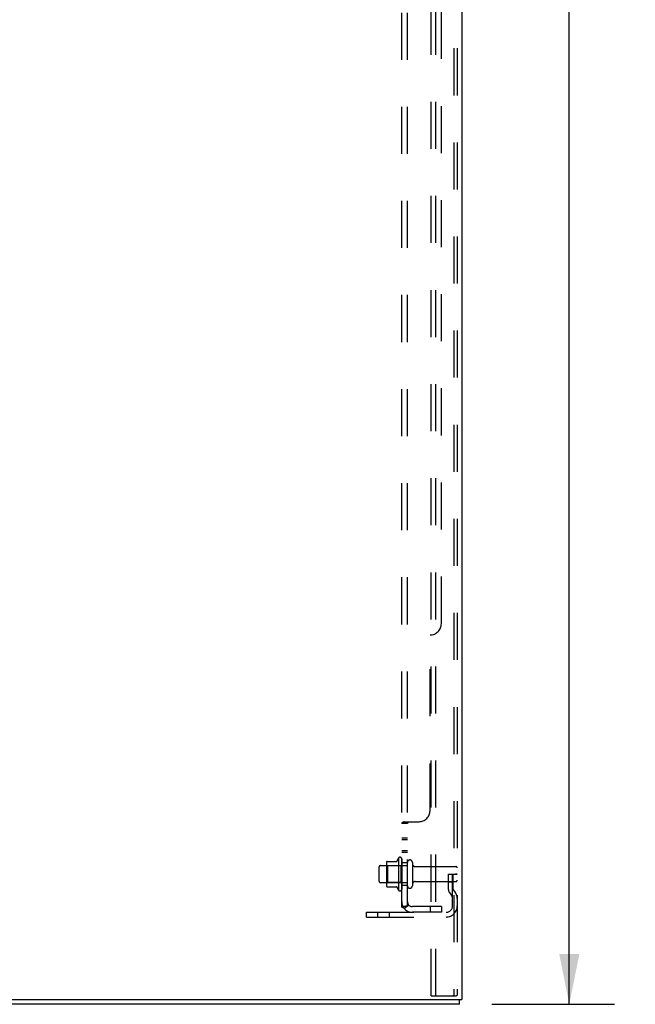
# Model space of a CAD drawing. Header units: inches. Extents: x 0 to 189, y 0 to 122.
# Tile 206 of 226: x 109 to 123, y 35 to 57. Entities that reach past the tile are written whole.
import ezdxf

# ---------------------------------------------------------------- set-up
doc = ezdxf.new("R2010")
doc.units = ezdxf.units.IN
doc.header["$LTSCALE"] = 10.388889
doc.header["$MEASUREMENT"] = 0
doc.linetypes.add('HIDDEN', pattern=[0.2, 0.1, -0.1])
doc.layers.get('0').update_dxf_attribs({"linetype": 'CONTINUOUS'})
for name, color, linetype in [('DEFAULT_2', 8, 'HIDDEN'), ('DIMENSIONS', 7, 'CONTINUOUS'), ('SUBPANEL', 7, 'CONTINUOUS')]:
    doc.layers.add(name, color=color, linetype=linetype)
doc.styles.get("Standard").update_dxf_attribs({"font": 'arial.ttf'})
doc.dimstyles.new('DIMSTYLE_1', dxfattribs={"dimtxt": 0.833333, "dimasz": 1.111111, "dimexe": 0.09, "dimexo": 0.07, "dimgap": 0.0375, "dimtad": 0, "dimtih": 1, "dimtoh": 1, "dimzin": 4, "dimdsep": 46, "dimtxsty": 'Standard', "dimblk": '_FILLED', "dimblk1": '_FILLED', "dimblk2": '_FILLED', "dimcen": 0.09, "dimadec": 3, "dimazin": 1, "dimtfac": 1, "dimtdec": 3, "dimtofl": 0, "dimtmove": 0, "dimatfit": 3, "dimldrblk": '_FILLED', "dimfxl": 0, "dimtolj": 1, "dimtzin": 4, "dimarcsym": 0})

# ---------------------------------------------------------------- blocks, each defined once
blk = doc.blocks.new('_FILLED')
at = {"color": 0, "linetype": 'ByBlock'}
blk.add_solid([(0, 0), (-1, 0.2), (-1, -0.2)], dxfattribs=at)
blk = doc.blocks.new('*D7')
at = {"layer": 'DIMENSIONS', "color": 2, "linetype": 'Continuous'}
for p, q in [((119.541, 87.885), (122.274, 87.885)), ((121.274, 87.885), (121.274, 62.997)), ((121.274, 35.121), (121.274, 60.08)), ((119.567, 35.121), (122.274, 35.121))]:
    blk.add_line(p, q, dxfattribs=at)
at = {"layer": 'DIMENSIONS', "color": 2, "linetype": 'Continuous', "xscale": 1.1111111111, "yscale": 1.1111111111, "zscale": 1.1111111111}
for p, rotation in [((121.274, 87.885), 90), ((121.274, 35.121), 270)]:
    blk.add_blockref('_FILLED', p, dxfattribs=dict(at, rotation=rotation))
at = {"layer": 'DIMENSIONS', "color": 2, "linetype": 'Continuous', "insert": (121.274, 62.58), "char_height": 0.8333, "width": 2.91202, "attachment_point": 2, "line_spacing_factor": 0.9}
blk.add_mtext('52.76\\PREF.', dxfattribs=at)

msp = doc.modelspace()

# ---------------------------------------------------------------- linework, layer by layer
at = {"color": 3, "linetype": 'Continuous'}
for p in [(118.904, 87.801), (100.904, 35.225)]:
    msp.add_line(p, (118.904, 35.225), dxfattribs=at)
at = {"color": 7, "linetype": 'Continuous'}
for q in [(118.852, 35.225), (100.956, 35.121)]:
    msp.add_line((118.852, 35.121), q, dxfattribs=at)
at = {"layer": 'DEFAULT_2', "color": 8, "linetype": 'HIDDEN'}
for p, q in [((118.225, 35.308), (118.225, 87.426)), ((118.329, 35.308), (118.329, 87.426)), ((118.727, 87.396), (118.727, 35.338)), ((118.8, 87.396), (118.8, 35.338)), ((117.25, 38.273), (117.477, 38.273)), ((117.505, 38.351), (117.505, 37.64)), ((117.575, 38.33), (117.575, 37.661)), ((117.075, 37.838), (117.075, 38.153)), ((117.105, 38.183), (117.7, 38.183)), ((117.239, 38.251), (117.239, 37.74)), ((117.259, 38.179), (117.239, 38.199)), ((117.555, 38.179), (117.259, 38.179)), ((117.259, 38.179), (117.259, 37.812)), ((117.555, 38.179), (117.575, 38.199)), ((117.555, 38.179), (117.555, 37.812)), ((117.7, 37.738), (117.7, 38.253)), ((117.81, 38.253), (117.81, 37.738)), ((117.873, 38.161), (118.77, 38.161)), ((117.873, 37.831), (118.77, 37.831)), ((118.606, 37.996), (118.696, 37.995)), ((118.606, 37.655), (118.606, 37.996)), ((118.696, 37.995), (118.8, 37.996)), ((118.696, 37.294), (118.696, 37.996)), ((118.71, 37.655), (118.71, 37.996)), ((118.8, 37.996), (118.761, 37.996)), ((117.105, 37.808), (117.7, 37.808)), ((117.259, 37.812), (117.239, 37.792)), ((117.25, 37.718), (117.477, 37.718)), ((117.555, 37.812), (117.259, 37.812)), ((117.555, 37.812), (117.575, 37.792)), ((118.71, 37.821), (118.606, 37.821)), ((118.712, 37.649), (118.761, 37.581)), ((118.628, 37.588), (118.677, 37.52)), ((116.8, 37.152), (118.554, 37.152)), ((116.8, 37.048), (116.8, 37.152)), ((116.8, 37.048), (118.554, 37.048)), ((117.047, 37.048), (117.047, 37.152)), ((117.303, 37.048), (117.303, 37.152)), ((118.225, 35.308), (118.705, 35.308)), ((118.705, 35.308), (118.779, 35.308))]:
    msp.add_line(p, q, dxfattribs=at)
for points in [[(118.727, 35.338), (118.726, 35.33), (118.724, 35.323), (118.72, 35.317), (118.716, 35.312), (118.711, 35.309), (118.705, 35.308)], [(118.8, 35.338), (118.799, 35.33), (118.797, 35.323), (118.794, 35.317), (118.79, 35.312), (118.785, 35.309), (118.779, 35.308)]]:
    msp.add_lwpolyline(points, dxfattribs=at)
for centre, radius, start, end in [((117.38, 38.251), 0.141, 174.7919, 180), ((117.25, 38.263), 0.01, 90, 174.8062), ((117.459, 38.283), 0.01, 270, 336.0321), ((118.105, 37.996), 0.698, 149.3369, 156.0321), ((117.537, 38.33), 0.0384, 0, 145.5503), ((117.755, 38.253), 0.055, 0, 180), ((117.105, 38.153), 0.03, 90, 180), ((117.873, 38.223), 0.0625, 180, 270), ((118.77, 38.131), 0.03, 0, 90), ((117.105, 37.838), 0.03, 180, 270), ((117.873, 37.768), 0.0625, 90, 180), ((118.77, 37.861), 0.03, 270, 360), ((117.38, 37.74), 0.141, 180, 185.2081), ((117.25, 37.728), 0.01, 185.1938, 270), ((117.459, 37.708), 0.01, 23.9679, 90), ((118.105, 37.996), 0.698, 203.9679, 210.6631), ((117.537, 37.661), 0.0384, 214.4497, 360), ((117.755, 37.738), 0.055, 180, 360), ((118.72, 37.655), 0.114, 180, 215.7539), ((118.72, 37.655), 0.01, 180, 215.7539), ((118.592, 37.46), 0.104, 0, 35.7539), ((118.592, 37.46), 0.208, 0, 35.7539), ((118.554, 37.294), 0.246, 270, 360), ((118.554, 37.294), 0.142, 270, 360)]:
    msp.add_arc(centre, radius, start, end, dxfattribs=at)
at = {"layer": 'SUBPANEL', "color": 8, "linetype": 'HIDDEN'}
for p, q in [((117.575, 37.277), (117.575, 80.964)), ((117.7, 37.277), (117.7, 80.964)), ((118.45, 43.527), (118.45, 74.714)), ((118.2, 39.402), (118.2, 43.277)), ((117.627, 39.15), (117.625, 39.149)), ((117.629, 39.152), (117.95, 39.152)), ((117.726, 39.144), (117.725, 39.143)), ((117.576, 39.119), (117.575, 39.118)), ((117.7, 39.116), (117.575, 39.116)), ((117.578, 39.124), (117.577, 39.123)), ((117.704, 39.124), (117.703, 39.123)), ((117.708, 39.127), (117.706, 39.126)), ((117.7, 38.791), (117.575, 38.791)), ((117.7, 38.755), (117.575, 38.755)), ((117.7, 38.51), (117.575, 38.51)), ((117.7, 38.474), (117.575, 38.474)), ((117.7, 38.246), (117.575, 38.246)), ((117.7, 37.746), (117.575, 37.746)), ((117.7, 37.277), (117.575, 37.277)), ((117.629, 37.238), (117.726, 37.318)), ((117.643, 37.277), (117.644, 37.277)), ((118.45, 37.277), (117.812, 37.277)), ((118.2, 37.277), (118.2, 37.152)), ((118.45, 37.277), (118.45, 37.152)), ((118.45, 37.152), (117.812, 37.152))]:
    msp.add_line(p, q, dxfattribs=at)
for points in [[(117.601, 39.138), (117.598, 39.136), (117.594, 39.135), (117.591, 39.133), (117.588, 39.132), (117.585, 39.13), (117.583, 39.128), (117.58, 39.126), (117.578, 39.124), (117.577, 39.123), (117.576, 39.121), (117.576, 39.119), (117.575, 39.118), (117.575, 39.116)], [(117.629, 39.152), (117.627, 39.15), (117.625, 39.149), (117.622, 39.147), (117.619, 39.145), (117.616, 39.144), (117.612, 39.142), (117.609, 39.141), (117.601, 39.138)], [(117.726, 39.152), (117.726, 39.15), (117.726, 39.149), (117.726, 39.147), (117.726, 39.146), (117.726, 39.144), (117.725, 39.143), (117.724, 39.141), (117.723, 39.14), (117.722, 39.138), (117.721, 39.137), (117.72, 39.136), (117.718, 39.135), (117.716, 39.133), (117.715, 39.132), (117.713, 39.131), (117.711, 39.13), (117.709, 39.128), (117.708, 39.127), (117.706, 39.126), (117.704, 39.124), (117.703, 39.123), (117.702, 39.122), (117.701, 39.12), (117.701, 39.119), (117.7, 39.118), (117.7, 39.116)], [(117.724, 39.141), (117.723, 39.14), (117.722, 39.138), (117.721, 39.137), (117.72, 39.136), (117.718, 39.135), (117.716, 39.133)], [(117.726, 39.152), (117.726, 39.15), (117.726, 39.149), (117.726, 39.147), (117.726, 39.146)], [(117.585, 39.13), (117.583, 39.128), (117.58, 39.126)], [(117.702, 39.122), (117.701, 39.12), (117.701, 39.119), (117.7, 39.118), (117.7, 39.116)], [(117.605, 37.253), (117.598, 37.257), (117.594, 37.258), (117.591, 37.26), (117.588, 37.261), (117.585, 37.263), (117.583, 37.265), (117.58, 37.266), (117.578, 37.268), (117.577, 37.27), (117.576, 37.272), (117.576, 37.274), (117.575, 37.275), (117.575, 37.277)], [(117.629, 37.238), (117.627, 37.24), (117.625, 37.242), (117.622, 37.244), (117.619, 37.246), (117.616, 37.248), (117.612, 37.25), (117.609, 37.252), (117.605, 37.253)], [(117.641, 37.277), (117.64, 37.277), (117.64, 37.277), (117.64, 37.277), (117.641, 37.277), (117.641, 37.277), (117.641, 37.277), (117.641, 37.277), (117.642, 37.277), (117.642, 37.277), (117.643, 37.277), (117.643, 37.277)], [(117.704, 37.3), (117.704, 37.3), (117.704, 37.3), (117.704, 37.299), (117.703, 37.299), (117.703, 37.299), (117.703, 37.299), (117.702, 37.298), (117.702, 37.298), (117.701, 37.298), (117.7, 37.298), (117.7, 37.297), (117.699, 37.297), (117.699, 37.297), (117.698, 37.296), (117.697, 37.296), (117.697, 37.295), (117.696, 37.295), (117.695, 37.295), (117.694, 37.294), (117.694, 37.294), (117.693, 37.294), (117.692, 37.293), (117.691, 37.293), (117.691, 37.292), (117.69, 37.292), (117.689, 37.292), (117.688, 37.291), (117.687, 37.291), (117.686, 37.29), (117.685, 37.29), (117.684, 37.29), (117.683, 37.289), (117.682, 37.289), (117.682, 37.288), (117.681, 37.288), (117.68, 37.288), (117.678, 37.287), (117.677, 37.287), (117.676, 37.286), (117.675, 37.286), (117.674, 37.286), (117.673, 37.285), (117.672, 37.285), (117.671, 37.284), (117.67, 37.284), (117.669, 37.284), (117.667, 37.283), (117.666, 37.283), (117.665, 37.282), (117.664, 37.282), (117.663, 37.282), (117.662, 37.281), (117.661, 37.281), (117.66, 37.281), (117.659, 37.281), (117.658, 37.28), (117.657, 37.28), (117.656, 37.28), (117.655, 37.28), (117.654, 37.279), (117.653, 37.279), (117.652, 37.279), (117.652, 37.279), (117.651, 37.278), (117.65, 37.278), (117.649, 37.278), (117.648, 37.278), (117.647, 37.278), (117.646, 37.278), (117.646, 37.277), (117.645, 37.277), (117.644, 37.277), (117.643, 37.277), (117.643, 37.277), (117.642, 37.277), (117.641, 37.277), (117.641, 37.277), (117.641, 37.277), (117.641, 37.277)], [(117.718, 37.304), (117.715, 37.301), (117.713, 37.299), (117.711, 37.297), (117.709, 37.295), (117.708, 37.292), (117.706, 37.29), (117.704, 37.288), (117.703, 37.286), (117.702, 37.284), (117.701, 37.282), (117.701, 37.28), (117.7, 37.278), (117.7, 37.277)], [(117.7, 37.297), (117.701, 37.297), (117.701, 37.298), (117.702, 37.298), (117.702, 37.298), (117.703, 37.299), (117.703, 37.299), (117.703, 37.299), (117.704, 37.299), (117.704, 37.299), (117.704, 37.3), (117.704, 37.3), (117.704, 37.3)], [(117.726, 37.318), (117.726, 37.317), (117.726, 37.316), (117.726, 37.316), (117.726, 37.315), (117.726, 37.314), (117.725, 37.313), (117.724, 37.312), (117.723, 37.31), (117.722, 37.309), (117.721, 37.307), (117.72, 37.306), (117.718, 37.304)]]:
    msp.add_lwpolyline(points, dxfattribs=at)
for centre, radius, start, end in [((118.2, 43.527), 0.25, 270, 360), ((117.95, 39.402), 0.25, 270, 360), ((117.812, 37.389), 0.237, 180, 270), ((117.812, 37.389), 0.112, 180, 270)]:
    msp.add_arc(centre, radius, start, end, dxfattribs=at)

# ---------------------------------------------------------------- dimensions: what is measured, and where the dimension line sits
at = {"layer": 'DIMENSIONS', "color": 2, "linetype": 'Continuous'}
dim = msp.add_linear_dim(base=(121.274, 87.885), p1=(119.497, 35.121), p2=(119.471, 87.885), angle=90, text='<>\\PREF.', dimstyle='DIMSTYLE_1', dxfattribs=at)
dim.commit()
dim.dimension.update_dxf_attribs({"geometry": '*D7', "text_midpoint": (121.274, 61.539), "dimtype": 160})

doc.saveas('drawing.dxf')
